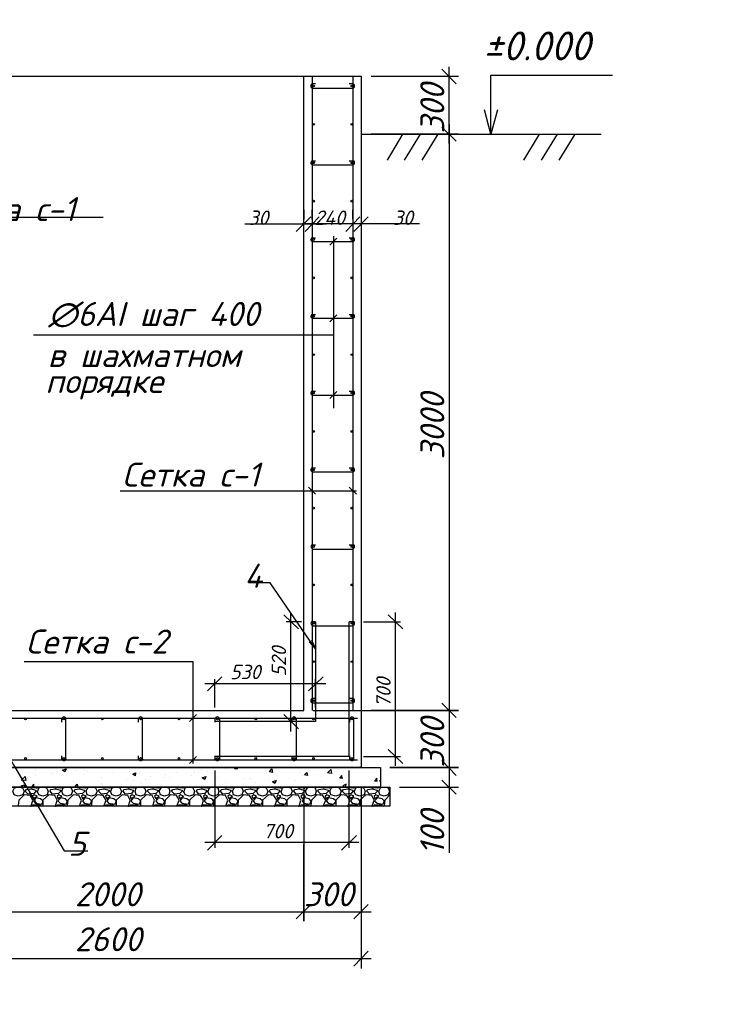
# Model space of a CAD drawing. Extents: x -119078 to 1619993, y 264752 to 340742.
# Tile 215 of 220: x 1221585 to 1228885, y 304850 to 315103. Entities that reach past the tile are written whole.
import ezdxf

# ---------------------------------------------------------------- set-up
doc = ezdxf.new("R2010")
doc.units = 0
doc.header["$MEASUREMENT"] = 0
doc.linetypes.add('CONTI', pattern=[0])
doc.layers.get('0').update_dxf_attribs({"color": 250, "linetype": 'CONTI'})
doc.layers.add('PDF _Геометрия', color=250, linetype='Continuous')
doc.layers.add('PDF _Текст', color=7, linetype='Continuous')
doc.styles.add('ICOCPEUR', font='isocpeui.ttf')
doc.styles.add('PDF ISOCPEUR Italic', font='isocpeui.ttf')

msp = doc.modelspace()

# ---------------------------------------------------------------- linework, layer by layer
at = {"layer": 'PDF _Геометрия', "color": 251, "lineweight": -3, "true_color": 0x535353}
for points in [[(1226131.681, 314433.972), (1225984.115, 314587.686)], [(1226057.898, 313812.966), (1226057.898, 314612.28)], [(1225246.287, 314513.903), (1226156.275, 314513.903)], [(1226057.898, 314009.72), (1226057.898, 307811.958)], [(1226057.898, 308008.713), (1226057.898, 307209.398)], [(1224643.726, 307910.336), (1226156.275, 307910.336), (1225246.287, 307910.336)], [(1226057.898, 307412.301), (1226057.898, 307111.021), (1226057.898, 306428.529)], [(1225984.115, 307184.804), (1226131.681, 307037.238)], [(1224545.349, 307111.021), (1224545.349, 305715.295), (1224545.349, 306514.609)], [(1225141.761, 307111.021), (1225141.761, 305715.295)], [(1225541.418, 307111.021), (1226156.275, 307111.021)], [(1225141.761, 306514.609), (1225141.761, 305223.409)], [(1225067.978, 305739.889), (1225215.544, 305887.455)], [(1220444.251, 305813.672), (1224643.726, 305813.672)], [(1224440.824, 305813.672), (1225246.287, 305813.672)], [(1225067.978, 305248.003), (1225215.544, 305401.718)], [(1219841.691, 305327.935), (1225246.287, 305327.935)]]:
    msp.add_lwpolyline(points, dxfattribs=at)
at = {"layer": 'PDF _Геометрия', "color": 7, "lineweight": -3}
for points in [[(1225141.761, 314513.903), (1225141.761, 307313.924), (1219946.217, 307313.924), (1219946.217, 314513.903)], [(1219743.314, 307313.924), (1225344.664, 307313.924), (1225344.664, 307111.021), (1219743.314, 307111.021)], [(1219644.936, 307111.021), (1225443.041, 307111.021), (1225443.041, 306914.267), (1219644.936, 306914.267)]]:
    msp.add_lwpolyline(points, close=True, dxfattribs=at)
for points in [[(1220542.628, 314513.903), (1220542.628, 307910.336), (1224545.349, 307910.336), (1224545.349, 314513.903)], [(1224631.429, 314513.903), (1224631.429, 307910.336)], [(1225055.681, 314513.903), (1225055.681, 307910.336)], [(1226494.447, 313911.343), (1226494.447, 314163.435), (1226494.447, 314526.2), (1227761.053, 314526.2)], [(1225049.532, 314433.972), (1225018.789, 314433.972)], [(1226562.081, 314163.435), (1226494.447, 313911.343), (1226426.813, 314163.435)], [(1225141.761, 313911.343), (1227644.23, 313911.343)], [(1225572.161, 313911.343), (1225412.298, 313640.806)], [(1225756.618, 313911.343), (1225590.607, 313640.806)], [(1225941.075, 313911.343), (1225775.064, 313640.806)], [(1226998.63, 313911.343), (1226832.619, 313640.806)], [(1227183.087, 313911.343), (1227017.076, 313640.806)], [(1227367.544, 313911.343), (1227201.533, 313640.806)], [(1224668.321, 313628.509), (1224637.578, 313628.509)], [(1225049.532, 313628.509), (1225018.789, 313628.509)], [(1222454.834, 313044.394), (1219995.405, 313044.394)], [(1224668.321, 312829.194), (1224637.578, 312829.194)], [(1224815.886, 312755.411), (1224889.669, 312829.194)], [(1224852.778, 312847.64), (1224852.778, 311058.405)], [(1225049.532, 312829.194), (1225018.789, 312829.194)], [(1224668.321, 312029.88), (1224637.578, 312029.88)], [(1224815.886, 311956.097), (1224889.669, 312029.88)], [(1225049.532, 312029.88), (1225018.789, 312029.88)], [(1221729.303, 311820.828), (1224852.778, 311820.828)], [(1224668.321, 311230.565), (1224637.578, 311230.565)], [(1224815.886, 311156.782), (1224889.669, 311230.565)], [(1225049.532, 311230.565), (1225018.789, 311230.565)], [(1224668.321, 310431.251), (1224637.578, 310431.251)], [(1225049.532, 310431.251), (1225018.789, 310431.251)], [(1222633.143, 310197.605), (1225092.572, 310197.605)], [(1224668.321, 310160.713), (1224594.538, 310234.496)], [(1225092.572, 310160.713), (1225018.789, 310234.496)], [(1224668.321, 309631.936), (1224637.578, 309631.936)], [(1224637.578, 309588.896), (1224656.024, 309588.896), (1225049.532, 309588.896)], [(1225049.532, 309631.936), (1225018.789, 309631.936)], [(1224668.321, 308549.787), (1224612.984, 308629.719), (1224194.881, 309238.427), (1224121.098, 309238.427), (1223967.383, 309238.427)], [(1224668.321, 308832.622), (1224637.578, 308832.622)], [(1225049.532, 308832.622), (1225018.789, 308832.622)], [(1224637.578, 308789.581), (1224656.024, 308789.581), (1225049.532, 308789.581)], [(1224625.281, 308642.016), (1224668.321, 308549.787), (1224600.686, 308623.57)], [(1221630.926, 308420.667), (1223389.418, 308420.667), (1223389.418, 307356.964)], [(1225049.532, 308033.307), (1225018.789, 308033.307)], [(1219983.108, 307830.404), (1225104.869, 307830.404)], [(1222024.434, 307787.364), (1222024.434, 307818.107)], [(1222061.326, 307818.107), (1222061.326, 307799.661), (1222061.326, 307400.004)], [(1222823.749, 307787.364), (1222823.749, 307818.107)], [(1222860.64, 307818.107), (1222860.64, 307799.661), (1222860.64, 307400.004)], [(1223352.526, 307793.513), (1223426.309, 307867.296)], [(1223623.063, 307787.364), (1223623.063, 307818.107)], [(1223666.103, 307818.107), (1223666.103, 307799.661), (1223666.103, 307400.004)], [(1224422.378, 307787.364), (1224422.378, 307818.107)], [(1224465.418, 307818.107), (1224465.418, 307799.661), (1224465.418, 307400.004)], [(1225024.938, 307787.364), (1225024.938, 307818.107)], [(1225061.829, 307818.107), (1225061.829, 307799.661), (1225061.829, 307400.004)], [(1219983.108, 307393.855), (1225104.869, 307393.855)], [(1221471.063, 307430.747), (1221520.251, 307344.667), (1222049.029, 306446.975), (1222116.663, 306446.975), (1222294.971, 306446.975)], [(1222024.434, 307400.004), (1222024.434, 307436.895)], [(1222823.749, 307400.004), (1222823.749, 307436.895)], [(1223352.526, 307356.964), (1223426.309, 307430.747)], [(1223623.063, 307400.004), (1223623.063, 307436.895)], [(1224422.378, 307400.004), (1224422.378, 307436.895)], [(1225024.938, 307400.004), (1225024.938, 307436.895)]]:
    msp.add_lwpolyline(points, dxfattribs=at)
for points in [[(1224668.321, 314433.972), (1224637.578, 314433.972, 0.928204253), (1224637.578, 314390.932), (1224656.024, 314390.932), (1225049.532, 314390.932)], [(1224639.05, 313634.597, 0.928204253), (1224637.578, 313591.617), (1224656.024, 313591.617), (1225049.532, 313591.617)], [(1224639.05, 312835.283, 0.928204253), (1224637.578, 312792.303), (1224656.024, 312792.303), (1225049.532, 312792.303)], [(1224639.05, 312035.968, 0.928204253), (1224637.578, 311992.988), (1224656.024, 311992.988), (1225049.532, 311992.988)], [(1224639.05, 311236.654, 0.928204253), (1224637.578, 311193.674), (1224656.024, 311193.674), (1225049.532, 311193.674)], [(1224639.05, 310437.339, 0.928204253), (1224637.578, 310394.359), (1224656.024, 310394.359), (1225049.532, 310394.359)], [(1224668.321, 308033.307), (1224637.578, 308033.307, 0.928204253), (1224637.578, 307990.267), (1224656.024, 307990.267), (1225049.532, 307990.267)]]:
    msp.add_lwpolyline(points, format="xyb", dxfattribs=at)
at = {"layer": 'PDF _Геометрия', "color": 251, "lineweight": -3, "true_color": 0x535353}
for points in [[(1226131.681, 313837.56), (1225984.115, 313985.126)], [(1226156.275, 313911.343), (1225246.287, 313911.343)], [(1225984.115, 307984.118), (1226131.681, 307836.553)], [(1225984.115, 307387.707), (1226131.681, 307233.992)], [(1226156.275, 307313.924), (1225443.041, 307313.924)], [(1224465.418, 305739.889), (1224619.132, 305887.455)]]:
    msp.add_lwpolyline(points, close=True, dxfattribs=at)
at = {"layer": 'PDF _Геометрия', "color": 3, "lineweight": -3}
for points in [[(1224465.418, 312896.828), (1224619.132, 313050.543)], [(1224545.349, 313124.326), (1224545.349, 313025.948)], [(1225215.544, 313050.543), (1225067.978, 312896.828)], [(1225141.761, 313124.326), (1225141.761, 313025.948)], [(1223930.492, 312976.76), (1224545.349, 312976.76), (1224631.429, 312976.76), (1224778.995, 312976.76)], [(1225154.058, 312976.76), (1224533.052, 312976.76)], [(1225750.47, 312976.76), (1225141.761, 312976.76), (1225055.681, 312976.76), (1224908.115, 312976.76)], [(1224410.081, 307688.987), (1224410.081, 308930.999)], [(1225498.378, 308930.999), (1225498.378, 307332.37)], [(1224490.012, 308758.839), (1224336.298, 308906.404)], [(1224520.755, 308832.622), (1224360.892, 308832.622)], [(1225166.355, 308832.622), (1225553.715, 308832.622)], [(1225578.31, 308758.839), (1225424.595, 308906.404)], [(1223690.698, 308260.804), (1223543.132, 308113.238)], [(1223616.915, 307941.078), (1223616.915, 308236.21)], [(1224594.538, 308113.238), (1224748.252, 308260.804)], [(1224668.321, 307941.078), (1224668.321, 308236.21)], [(1224772.846, 308187.021), (1223512.389, 308187.021)], [(1224336.298, 307867.296), (1224490.012, 307719.73)], [(1224520.755, 307793.513), (1224360.892, 307793.513)], [(1225424.595, 307504.53), (1225578.31, 307356.964)], [(1225166.355, 307430.747), (1225553.715, 307430.747)], [(1223616.915, 307283.181), (1223616.915, 306477.718)], [(1225012.641, 307283.181), (1225012.641, 306477.718)], [(1223690.698, 306606.838), (1223543.132, 306453.124)], [(1224938.858, 306453.124), (1225092.572, 306606.838)], [(1225117.167, 306533.055), (1223512.389, 306533.055)]]:
    msp.add_lwpolyline(points, dxfattribs=at)
for points in [[(1224557.646, 312896.828), (1224705.212, 313050.543)], [(1224631.429, 313025.948), (1224631.429, 313124.326)], [(1225129.464, 313050.543), (1224981.898, 312896.828)], [(1225055.681, 313025.948), (1225055.681, 313124.326)]]:
    msp.add_lwpolyline(points, close=True, dxfattribs=at)
at = {"layer": 'PDF _Геометрия', "color": 1, "lineweight": -3}
for points in [[(1225012.641, 308832.622), (1225012.641, 307430.747), (1223616.915, 307430.747)], [(1224668.321, 308832.622), (1224668.321, 307793.513), (1223616.915, 307793.513)]]:
    msp.add_lwpolyline(points, dxfattribs=at)
at = {"layer": 'PDF _Геометрия', "color": 8, "lineweight": -3, "true_color": 0x767676}
for points in [[(1221747.748, 307295.478), (1221747.748, 307295.478)], [(1222178.149, 307289.33), (1222178.149, 307289.33)], [(1222264.229, 307295.478), (1222264.229, 307295.478)], [(1222387.2, 307307.775), (1222387.2, 307307.775)], [(1223481.646, 307295.478), (1223481.646, 307295.478)], [(1223727.589, 307301.627), (1223727.589, 307301.627)], [(1223746.035, 307307.775), (1223746.035, 307307.775)], [(1223856.709, 307301.627), (1223825.966, 307301.627), (1223832.115, 307313.924)], [(1223850.561, 307301.627), (1223850.561, 307313.924)], [(1224772.846, 307307.775), (1224772.846, 307307.775)], [(1221618.628, 307209.398), (1221618.628, 307209.398)], [(1221661.668, 307215.547), (1221661.668, 307215.547)], [(1221747.748, 307227.844), (1221747.748, 307227.844)], [(1221919.909, 307252.438), (1221919.909, 307252.438)], [(1221938.354, 307252.438), (1221938.354, 307252.438)], [(1222018.286, 307283.181), (1222018.286, 307283.181)], [(1222288.823, 307277.032), (1222288.823, 307277.032)], [(1222436.389, 307215.547), (1222436.389, 307215.547)], [(1222559.36, 307264.735), (1222559.36, 307264.735)], [(1222694.629, 307190.952), (1222694.629, 307190.952)], [(1222731.52, 307270.884), (1222731.52, 307270.884)], [(1222829.897, 307252.438), (1222829.897, 307252.438)], [(1222897.532, 307190.952), (1222897.532, 307190.952)], [(1222952.869, 307221.695), (1222952.869, 307221.695)], [(1223088.137, 307215.547), (1223088.137, 307215.547)], [(1223100.435, 307240.141), (1223100.435, 307240.141)], [(1223149.623, 307209.398), (1223149.623, 307209.398)], [(1223217.257, 307264.735), (1223217.257, 307264.735)], [(1223370.972, 307227.844), (1223370.972, 307227.844)], [(1223407.863, 307258.587), (1223407.863, 307258.587)], [(1223450.903, 307258.587), (1223450.903, 307258.587)], [(1223536.983, 307277.032), (1223536.983, 307277.032)], [(1223647.658, 307215.547), (1223647.658, 307215.547)], [(1223918.195, 307203.25), (1223918.195, 307203.25)], [(1223991.978, 307197.101), (1223991.978, 307197.101)], [(1224188.732, 307190.952), (1224188.732, 307190.952)], [(1224231.772, 307184.804), (1224231.772, 307184.804)], [(1224237.921, 307184.804), (1224237.921, 307184.804)], [(1224256.366, 307233.992), (1224256.366, 307233.992)], [(1224459.269, 307184.804), (1224459.269, 307184.804)], [(1224508.458, 307264.735), (1224508.458, 307264.735)], [(1224533.052, 307233.992), (1224533.052, 307233.992)], [(1224557.646, 307227.844), (1224557.646, 307227.844)], [(1224680.618, 307246.29), (1224680.618, 307246.29)], [(1224828.184, 307283.181), (1224828.184, 307283.181)], [(1224877.372, 307270.884), (1224877.372, 307270.884)], [(1224951.155, 307203.25), (1224920.412, 307203.25), (1224945.007, 307233.992)], [(1224945.007, 307203.25), (1224938.858, 307233.992)], [(1225313.921, 307172.507), (1225283.178, 307172.507), (1225307.772, 307203.25)], [(1225283.178, 307203.25), (1225283.178, 307203.25)], [(1225307.772, 307172.507), (1225301.624, 307203.25)], [(1225344.664, 307172.507), (1225332.367, 307172.507), (1225344.664, 307184.804)], [(1221587.886, 307111.021), (1221612.48, 307104.872), (1221630.926, 307067.981), (1221618.628, 307031.09), (1221569.44, 307018.792), (1221526.4, 307031.09), (1221514.103, 307067.981), (1221532.548, 307104.872), (1221557.143, 307111.021)], [(1221618.628, 307111.021), (1221600.183, 307123.318), (1221637.074, 307135.615), (1221630.926, 307111.021)], [(1221790.788, 307111.021), (1221760.046, 307098.724), (1221698.56, 307104.872), (1221692.411, 307111.021)], [(1221710.857, 307111.021), (1221735.451, 307141.764)], [(1221735.451, 307111.021), (1221729.303, 307141.764)], [(1221839.977, 307111.021), (1221864.571, 307104.872), (1221883.017, 307067.981), (1221870.72, 307031.09), (1221827.68, 307018.792), (1221784.64, 307031.09), (1221766.194, 307067.981)], [(1221772.343, 307067.981), (1221784.64, 307104.872), (1221809.234, 307111.021)], [(1221846.126, 307117.17), (1221846.126, 307117.17)], [(1222042.88, 307111.021), (1222012.137, 307098.724), (1221950.651, 307104.872), (1221944.503, 307111.021)], [(1222098.217, 307111.021), (1222122.811, 307104.872), (1222135.109, 307067.981), (1222122.811, 307031.09), (1222079.771, 307018.792), (1222036.731, 307031.09), (1222024.434, 307067.981), (1222036.731, 307104.872), (1222061.326, 307111.021)], [(1222141.257, 307166.358), (1222141.257, 307166.358)], [(1222159.703, 307111.021), (1222184.297, 307141.764), (1222190.446, 307111.021)], [(1222172, 307117.17), (1222172, 307117.17)], [(1222294.971, 307111.021), (1222270.377, 307098.724), (1222202.743, 307104.872), (1222196.594, 307111.021)], [(1222350.309, 307111.021), (1222374.903, 307104.872), (1222393.349, 307067.981), (1222374.903, 307031.09), (1222331.863, 307018.792), (1222288.823, 307031.09), (1222276.526, 307067.981), (1222294.971, 307104.872), (1222313.417, 307111.021)], [(1222436.389, 307154.061), (1222436.389, 307154.061)], [(1222448.686, 307135.615), (1222448.686, 307135.615)], [(1222553.212, 307111.021), (1222522.469, 307098.724), (1222460.983, 307104.872), (1222454.834, 307111.021)], [(1222602.4, 307111.021), (1222626.994, 307104.872), (1222645.44, 307067.981), (1222633.143, 307031.09), (1222590.103, 307018.792), (1222547.063, 307031.09), (1222528.617, 307067.981)], [(1222534.766, 307067.981), (1222547.063, 307104.872), (1222571.657, 307111.021)], [(1222805.303, 307111.021), (1222774.56, 307098.724), (1222713.074, 307104.872), (1222706.926, 307111.021)], [(1222768.412, 307178.655), (1222768.412, 307178.655)], [(1222854.492, 307111.021), (1222885.235, 307104.872), (1222897.532, 307067.981), (1222885.235, 307031.09), (1222842.194, 307018.792), (1222799.154, 307031.09), (1222786.857, 307067.981), (1222799.154, 307104.872), (1222823.749, 307111.021)], [(1222854.492, 307154.061), (1222854.492, 307154.061)], [(1223057.395, 307111.021), (1223032.8, 307098.724), (1222965.166, 307104.872), (1222959.017, 307111.021)], [(1223112.732, 307111.021), (1223137.326, 307104.872), (1223149.623, 307067.981), (1223137.326, 307031.09), (1223094.286, 307018.792), (1223051.246, 307031.09), (1223038.949, 307067.981), (1223057.395, 307104.872), (1223075.84, 307111.021)], [(1223309.486, 307111.021), (1223284.892, 307098.724), (1223223.406, 307104.872), (1223217.257, 307111.021)], [(1223364.823, 307111.021), (1223389.418, 307104.872), (1223407.863, 307067.981), (1223395.566, 307031.09), (1223352.526, 307018.792), (1223309.486, 307031.09), (1223291.04, 307067.981)], [(1223297.189, 307067.981), (1223309.486, 307104.872), (1223334.08, 307111.021)], [(1223567.726, 307111.021), (1223536.983, 307098.724), (1223475.498, 307104.872), (1223469.349, 307111.021)], [(1223475.498, 307129.467), (1223475.498, 307129.467)], [(1223616.915, 307111.021), (1223647.658, 307104.872), (1223659.955, 307067.981), (1223647.658, 307031.09), (1223604.618, 307018.792), (1223561.578, 307031.09), (1223543.132, 307067.981)], [(1223549.28, 307067.981), (1223561.578, 307104.872), (1223586.172, 307111.021)], [(1223819.818, 307111.021), (1223795.223, 307098.724), (1223727.589, 307104.872), (1223721.44, 307111.021)], [(1223727.589, 307160.21), (1223727.589, 307160.21)], [(1223875.155, 307111.021), (1223899.749, 307104.872), (1223912.046, 307067.981), (1223899.749, 307031.09), (1223856.709, 307018.792), (1223813.669, 307031.09), (1223801.372, 307067.981), (1223819.818, 307104.872), (1223838.263, 307111.021)], [(1223918.195, 307141.764), (1223918.195, 307141.764)], [(1223936.641, 307129.467), (1223936.641, 307129.467)], [(1224071.909, 307111.021), (1224047.315, 307098.724), (1223985.829, 307104.872), (1223979.681, 307111.021)], [(1224041.166, 307160.21), (1224041.166, 307160.21)], [(1224127.246, 307111.021), (1224151.841, 307104.872), (1224170.286, 307067.981), (1224157.989, 307031.09), (1224114.949, 307018.792), (1224071.909, 307031.09), (1224053.463, 307067.981), (1224071.909, 307104.872), (1224096.503, 307111.021)], [(1224330.149, 307111.021), (1224299.406, 307098.724), (1224237.921, 307104.872), (1224231.772, 307111.021)], [(1224379.338, 307111.021), (1224410.081, 307104.872), (1224422.378, 307067.981), (1224410.081, 307031.09), (1224367.041, 307018.792), (1224324.001, 307031.09), (1224305.555, 307067.981)], [(1224311.703, 307067.981), (1224324.001, 307104.872), (1224348.595, 307111.021)], [(1224582.241, 307111.021), (1224551.498, 307098.724), (1224490.012, 307104.872), (1224483.864, 307111.021)], [(1224637.578, 307111.021), (1224662.172, 307104.872), (1224674.469, 307067.981), (1224662.172, 307031.09), (1224619.132, 307018.792), (1224576.092, 307031.09), (1224563.795, 307067.981), (1224582.241, 307104.872), (1224600.686, 307111.021)], [(1224729.806, 307172.507), (1224729.806, 307172.507)], [(1224834.332, 307111.021), (1224809.738, 307098.724), (1224742.104, 307104.872), (1224742.104, 307111.021)], [(1224766.698, 307135.615), (1224766.698, 307135.615)], [(1224889.669, 307111.021), (1224914.264, 307104.872), (1224932.709, 307067.981), (1224920.412, 307031.09), (1224877.372, 307018.792), (1224828.184, 307031.09), (1224815.886, 307067.981), (1224834.332, 307104.872), (1224858.927, 307111.021)], [(1224975.749, 307111.021), (1224988.047, 307141.764), (1224951.155, 307123.318), (1224969.601, 307111.021)], [(1225092.572, 307111.021), (1225061.829, 307098.724), (1225000.344, 307104.872), (1224994.195, 307111.021)], [(1225000.344, 307160.21), (1225000.344, 307160.21)], [(1225031.087, 307172.507), (1225031.087, 307172.507)], [(1225061.829, 307111.021), (1225061.829, 307111.021)], [(1225141.761, 307111.021), (1225166.355, 307104.872), (1225184.801, 307067.981), (1225172.504, 307031.09), (1225129.464, 307018.792), (1225086.424, 307031.09), (1225067.978, 307067.981)], [(1225074.127, 307067.981), (1225086.424, 307104.872), (1225111.018, 307111.021)], [(1225190.949, 307129.467), (1225190.949, 307129.467)], [(1225344.664, 307111.021), (1225313.921, 307098.724), (1225252.435, 307104.872), (1225246.287, 307111.021)], [(1225270.881, 307147.912), (1225270.881, 307147.912)], [(1225400.001, 307111.021), (1225424.595, 307104.872), (1225436.892, 307067.981), (1225424.595, 307031.09), (1225381.555, 307018.792), (1225338.515, 307031.09), (1225326.218, 307067.981), (1225344.664, 307104.872), (1225363.11, 307111.021)], [(1221698.56, 306914.267), (1221704.708, 306914.267), (1221723.154, 306975.752), (1221692.411, 307024.941), (1221630.926, 307031.09), (1221575.588, 306975.752), (1221569.44, 306920.415), (1221575.588, 306914.267)], [(1221950.651, 306914.267), (1221956.8, 306914.267), (1221975.246, 306975.752), (1221950.651, 307024.941), (1221889.166, 307031.09), (1221827.68, 306975.752), (1221827.68, 306920.415), (1221827.68, 306914.267)], [(1222208.891, 306914.267), (1222227.337, 306975.752), (1222202.743, 307024.941), (1222141.257, 307031.09), (1222085.92, 306975.752), (1222079.771, 306920.415), (1222085.92, 306914.267)], [(1222460.983, 306914.267), (1222485.577, 306975.752), (1222454.834, 307024.941), (1222393.349, 307031.09), (1222338.011, 306975.752), (1222331.863, 306920.415), (1222338.011, 306914.267)], [(1222713.074, 306914.267), (1222719.223, 306914.267), (1222737.669, 306975.752), (1222713.074, 307024.941), (1222651.589, 307031.09), (1222590.103, 306975.752), (1222590.103, 306920.415), (1222590.103, 306914.267)], [(1222971.315, 306914.267), (1222989.76, 306975.752), (1222965.166, 307024.941), (1222903.68, 307031.09), (1222842.194, 306975.752), (1222842.194, 306920.415), (1222848.343, 306914.267)], [(1223223.406, 306914.267), (1223248, 306975.752), (1223217.257, 307024.941), (1223155.772, 307031.09), (1223100.435, 306975.752), (1223094.286, 306920.415), (1223100.435, 306914.267)], [(1223475.498, 306914.267), (1223481.646, 306914.267), (1223500.092, 306975.752), (1223469.349, 307024.941), (1223414.012, 307031.09), (1223352.526, 306975.752), (1223352.526, 306920.415), (1223352.526, 306914.267)], [(1223733.738, 306914.267), (1223752.183, 306975.752), (1223727.589, 307024.941), (1223666.103, 307031.09), (1223604.618, 306975.752), (1223604.618, 306920.415), (1223610.766, 306914.267)], [(1223985.829, 306914.267), (1224010.423, 306975.752), (1223979.681, 307024.941), (1223918.195, 307031.09), (1223862.858, 306975.752), (1223856.709, 306920.415), (1223862.858, 306914.267)], [(1224237.921, 306914.267), (1224244.069, 306914.267), (1224262.515, 306975.752), (1224231.772, 307024.941), (1224176.435, 307031.09), (1224114.949, 306975.752), (1224114.949, 306920.415), (1224114.949, 306914.267)], [(1224490.012, 306914.267), (1224496.161, 306914.267), (1224514.606, 306975.752), (1224490.012, 307024.941), (1224428.526, 307031.09), (1224367.041, 306975.752), (1224367.041, 306920.415), (1224373.189, 306914.267)], [(1224748.252, 306914.267), (1224772.846, 306975.752), (1224742.104, 307024.941), (1224680.618, 307031.09), (1224625.281, 306975.752), (1224619.132, 306920.415), (1224625.281, 306914.267)], [(1225000.344, 306914.267), (1225006.492, 306914.267), (1225024.938, 306975.752), (1224994.195, 307024.941), (1224932.709, 307031.09), (1224877.372, 306975.752), (1224877.372, 306920.415), (1224877.372, 306914.267)], [(1225252.435, 306914.267), (1225258.584, 306914.267), (1225277.029, 306975.752), (1225252.435, 307024.941), (1225190.949, 307031.09), (1225129.464, 306975.752), (1225129.464, 306920.415), (1225135.612, 306914.267)], [(1225443.041, 307031.09), (1225387.704, 306975.752), (1225381.555, 306920.415), (1225387.704, 306914.267)], [(1221710.857, 306914.267), (1221723.154, 306926.564), (1221790.788, 306926.564), (1221815.383, 306914.267)], [(1221962.949, 306914.267), (1221981.394, 306926.564), (1222042.88, 306926.564), (1222067.474, 306914.267)], [(1222208.891, 306914.267), (1222208.891, 306914.267)], [(1222215.04, 306914.267), (1222233.486, 306926.564), (1222301.12, 306926.564), (1222325.714, 306914.267)], [(1222460.983, 306914.267), (1222460.983, 306914.267)], [(1222473.28, 306914.267), (1222485.577, 306926.564), (1222553.212, 306926.564), (1222577.806, 306914.267)], [(1222725.372, 306914.267), (1222743.817, 306926.564), (1222805.303, 306926.564), (1222829.897, 306914.267)], [(1222971.315, 306914.267), (1222971.315, 306914.267)], [(1222977.463, 306914.267), (1222995.909, 306926.564), (1223063.543, 306926.564), (1223088.137, 306914.267)], [(1223223.406, 306914.267), (1223223.406, 306914.267)], [(1223235.703, 306914.267), (1223248, 306926.564), (1223315.635, 306926.564), (1223340.229, 306914.267)], [(1223487.795, 306914.267), (1223500.092, 306926.564), (1223567.726, 306926.564), (1223592.32, 306914.267)], [(1223733.738, 306914.267), (1223733.738, 306914.267)], [(1223739.886, 306914.267), (1223758.332, 306926.564), (1223819.818, 306926.564), (1223850.561, 306914.267)], [(1223985.829, 306914.267), (1223985.829, 306914.267)], [(1223991.978, 306914.267), (1224010.423, 306926.564), (1224078.058, 306926.564), (1224102.652, 306914.267)], [(1224250.218, 306914.267), (1224262.515, 306926.564), (1224330.149, 306926.564), (1224354.744, 306914.267)], [(1224502.309, 306914.267), (1224520.755, 306926.564), (1224582.241, 306926.564), (1224612.984, 306914.267)], [(1224748.252, 306914.267), (1224748.252, 306914.267)], [(1224754.401, 306914.267), (1224772.846, 306926.564), (1224840.481, 306926.564), (1224865.075, 306914.267)], [(1225012.641, 306914.267), (1225024.938, 306926.564), (1225092.572, 306926.564), (1225117.167, 306914.267)], [(1225264.732, 306914.267), (1225283.178, 306926.564), (1225344.664, 306926.564), (1225375.407, 306914.267)]]:
    msp.add_lwpolyline(points, dxfattribs=at)
for points in [[(1222067.474, 307301.627), (1222055.177, 307270.884), (1222030.583, 307289.33)], [(1224213.326, 307301.627), (1224219.475, 307264.735), (1224188.732, 307270.884)], [(1224791.292, 307258.587), (1224828.184, 307295.478), (1224834.332, 307252.438)], [(1221649.371, 307178.655), (1221600.183, 307184.804), (1221643.223, 307221.695)], [(1222793.006, 307258.587), (1222786.857, 307227.844), (1222762.263, 307246.29)], [(1223524.686, 307221.695), (1223512.389, 307190.952), (1223487.795, 307209.398)], [(1224576.092, 307264.735), (1224582.241, 307233.992), (1224551.498, 307240.141)], [(1221655.52, 307086.427), (1221704.708, 307092.575), (1221753.897, 307080.278), (1221753.897, 307067.981), (1221735.451, 307043.387), (1221673.966, 307037.238), (1221643.223, 307067.981)], [(1221907.611, 307086.427), (1221956.8, 307092.575), (1222005.989, 307080.278), (1222012.137, 307067.981), (1221987.543, 307043.387), (1221926.057, 307037.238), (1221901.463, 307067.981)], [(1222159.703, 307086.427), (1222208.891, 307092.575), (1222258.08, 307080.278), (1222264.229, 307067.981), (1222239.634, 307043.387), (1222184.297, 307037.238), (1222153.554, 307067.981)], [(1222417.943, 307086.427), (1222460.983, 307092.575), (1222516.32, 307080.278), (1222516.32, 307067.981), (1222491.726, 307043.387), (1222436.389, 307037.238), (1222405.646, 307067.981)], [(1222670.034, 307086.427), (1222719.223, 307092.575), (1222768.412, 307080.278), (1222768.412, 307067.981), (1222749.966, 307043.387), (1222688.48, 307037.238), (1222663.886, 307067.981)], [(1222922.126, 307086.427), (1222971.315, 307092.575), (1223020.503, 307080.278), (1223026.652, 307067.981), (1223002.057, 307043.387), (1222946.72, 307037.238), (1222915.977, 307067.981)], [(1223180.366, 307086.427), (1223223.406, 307092.575), (1223278.743, 307080.278), (1223278.743, 307067.981), (1223254.149, 307043.387), (1223198.812, 307037.238), (1223168.069, 307067.981)], [(1223432.458, 307086.427), (1223481.646, 307092.575), (1223530.835, 307080.278), (1223530.835, 307067.981), (1223512.389, 307043.387), (1223450.903, 307037.238), (1223426.309, 307067.981)], [(1223684.549, 307086.427), (1223733.738, 307092.575), (1223782.926, 307080.278), (1223789.075, 307067.981), (1223764.48, 307043.387), (1223702.995, 307037.238), (1223678.4, 307067.981)], [(1223936.641, 307086.427), (1223985.829, 307092.575), (1224041.166, 307080.278), (1224041.166, 307067.981), (1224016.572, 307043.387), (1223961.235, 307037.238), (1223930.492, 307067.981)], [(1224194.881, 307086.427), (1224244.069, 307092.575), (1224293.258, 307080.278), (1224293.258, 307067.981), (1224274.812, 307043.387), (1224213.326, 307037.238), (1224188.732, 307067.981)], [(1224256.366, 307178.655), (1224244.069, 307147.912), (1224219.475, 307166.358)], [(1224446.972, 307086.427), (1224496.161, 307092.575), (1224545.349, 307080.278), (1224551.498, 307067.981), (1224526.904, 307043.387), (1224465.418, 307037.238), (1224440.824, 307067.981)], [(1224699.064, 307086.427), (1224748.252, 307092.575), (1224803.589, 307080.278), (1224803.589, 307067.981), (1224778.995, 307043.387), (1224723.658, 307037.238), (1224692.915, 307067.981)], [(1224957.304, 307086.427), (1225006.492, 307092.575), (1225055.681, 307080.278), (1225055.681, 307067.981), (1225037.235, 307043.387), (1224975.749, 307037.238), (1224945.007, 307067.981)], [(1225209.395, 307086.427), (1225258.584, 307092.575), (1225307.772, 307080.278), (1225313.921, 307067.981), (1225289.327, 307043.387), (1225227.841, 307037.238), (1225203.247, 307067.981)], [(1221735.451, 307031.09), (1221717.006, 307018.792), (1221729.303, 306994.198), (1221766.194, 307018.792)], [(1221827.68, 306969.604), (1221803.086, 306988.05), (1221753.897, 307000.347), (1221729.303, 306969.604), (1221747.748, 306945.01), (1221815.383, 306932.712), (1221827.68, 306957.307)], [(1221993.691, 307031.09), (1221975.246, 307018.792), (1221981.394, 306994.198), (1222024.434, 307018.792)], [(1222079.771, 306969.604), (1222061.326, 306988.05), (1222012.137, 307000.347), (1221981.394, 306969.604), (1222005.989, 306945.01), (1222067.474, 306932.712), (1222079.771, 306957.307)], [(1222245.783, 307031.09), (1222227.337, 307018.792), (1222239.634, 306994.198), (1222276.526, 307018.792)], [(1222331.863, 306969.604), (1222313.417, 306988.05), (1222264.229, 307000.347), (1222239.634, 306969.604), (1222258.08, 306945.01), (1222319.566, 306932.712), (1222331.863, 306957.307)], [(1222497.874, 307031.09), (1222479.429, 307018.792), (1222491.726, 306994.198), (1222528.617, 307018.792)], [(1222590.103, 306969.604), (1222565.509, 306988.05), (1222516.32, 307000.347), (1222491.726, 306969.604), (1222510.172, 306945.01), (1222577.806, 306932.712), (1222590.103, 306957.307)], [(1222756.114, 307031.09), (1222737.669, 307018.792), (1222743.817, 306994.198), (1222786.857, 307018.792)], [(1222842.194, 306969.604), (1222823.749, 306988.05), (1222768.412, 307000.347), (1222743.817, 306969.604), (1222768.412, 306945.01), (1222829.897, 306932.712), (1222842.194, 306957.307)], [(1223008.206, 307031.09), (1222989.76, 307018.792), (1223002.057, 306994.198), (1223038.949, 307018.792)], [(1223094.286, 306969.604), (1223075.84, 306988.05), (1223026.652, 307000.347), (1223002.057, 306969.604), (1223020.503, 306945.01), (1223081.989, 306932.712), (1223094.286, 306957.307)], [(1223260.297, 307031.09), (1223241.852, 307018.792), (1223254.149, 306994.198), (1223291.04, 307018.792)], [(1223352.526, 306969.604), (1223327.932, 306988.05), (1223278.743, 307000.347), (1223254.149, 306969.604), (1223272.595, 306945.01), (1223340.229, 306932.712), (1223352.526, 306957.307)], [(1223518.538, 307031.09), (1223500.092, 307018.792), (1223506.24, 306994.198), (1223543.132, 307018.792)], [(1223604.618, 306969.604), (1223586.172, 306988.05), (1223530.835, 307000.347), (1223506.24, 306969.604), (1223530.835, 306945.01), (1223592.32, 306932.712), (1223604.618, 306957.307)], [(1223770.629, 307031.09), (1223752.183, 307018.792), (1223764.48, 306994.198), (1223801.372, 307018.792)], [(1223856.709, 306969.604), (1223838.263, 306988.05), (1223789.075, 307000.347), (1223764.48, 306969.604), (1223782.926, 306945.01), (1223844.412, 306932.712), (1223856.709, 306957.307)], [(1224022.721, 307031.09), (1224004.275, 307018.792), (1224016.572, 306994.198), (1224053.463, 307018.792)], [(1224114.949, 306969.604), (1224090.355, 306988.05), (1224041.166, 307000.347), (1224016.572, 306969.604), (1224035.018, 306945.01), (1224102.652, 306932.712), (1224114.949, 306957.307)], [(1224274.812, 307031.09), (1224262.515, 307018.792), (1224268.663, 306994.198), (1224305.555, 307018.792)], [(1224367.041, 306969.604), (1224348.595, 306988.05), (1224293.258, 307000.347), (1224268.663, 306969.604), (1224293.258, 306945.01), (1224354.744, 306932.712), (1224367.041, 306957.307)], [(1224533.052, 307031.09), (1224514.606, 307018.792), (1224526.904, 306994.198), (1224563.795, 307018.792)], [(1224619.132, 306969.604), (1224600.686, 306988.05), (1224551.498, 307000.347), (1224526.904, 306969.604), (1224545.349, 306945.01), (1224606.835, 306932.712), (1224619.132, 306957.307)], [(1224785.144, 307031.09), (1224766.698, 307018.792), (1224778.995, 306994.198), (1224815.886, 307018.792)], [(1224877.372, 306969.604), (1224852.778, 306988.05), (1224803.589, 307000.347), (1224778.995, 306969.604), (1224797.441, 306945.01), (1224858.927, 306932.712), (1224877.372, 306957.307)], [(1225037.235, 307031.09), (1225018.789, 307018.792), (1225031.087, 306994.198), (1225067.978, 307018.792)], [(1225129.464, 306969.604), (1225111.018, 306988.05), (1225055.681, 307000.347), (1225031.087, 306969.604), (1225049.532, 306945.01), (1225117.167, 306932.712), (1225129.464, 306957.307)], [(1225295.475, 307031.09), (1225277.029, 307018.792), (1225283.178, 306994.198), (1225326.218, 307018.792)], [(1225381.555, 306969.604), (1225363.11, 306988.05), (1225313.921, 307000.347), (1225283.178, 306969.604), (1225307.772, 306945.01), (1225369.258, 306932.712), (1225381.555, 306957.307)]]:
    msp.add_lwpolyline(points, close=True, dxfattribs=at)
at = {"layer": 'PDF _Геометрия', "color": 7, "lineweight": -3}
for centre in [(1224646.8, 314412.451), (1225046.458, 314412.451), (1224646.8, 314012.794), (1225046.458, 314012.794), (1224646.8, 313613.137), (1225046.458, 313613.137), (1224646.8, 313213.48), (1225046.458, 313213.48), (1224646.8, 312813.822), (1225046.458, 312813.822), (1224646.8, 312414.165), (1225046.458, 312414.165), (1224646.8, 312014.508), (1225046.458, 312014.508), (1224646.8, 311614.85), (1225046.458, 311614.85), (1224646.8, 311215.193), (1225046.458, 311215.193), (1224646.8, 310815.536), (1225046.458, 310815.536), (1224646.8, 310415.879), (1225046.458, 310415.879), (1224646.8, 310016.221), (1225046.458, 310016.221), (1224646.8, 309616.564), (1225046.458, 309616.564), (1224646.8, 309216.907), (1225046.458, 309216.907), (1224646.8, 308817.25), (1225046.458, 308817.25), (1224646.8, 308417.592), (1225046.458, 308417.592), (1224646.8, 308011.787), (1225046.458, 308011.787), (1221646.297, 307821.181), (1222045.954, 307821.181), (1222445.611, 307821.181), (1222845.268, 307821.181), (1223244.926, 307821.181), (1223644.583, 307821.181), (1224044.24, 307821.181), (1224443.897, 307821.181), (1224646.8, 307821.181), (1225046.458, 307821.181), (1221646.297, 307409.226), (1222045.954, 307409.226), (1222445.611, 307409.226), (1222845.268, 307409.226), (1223244.926, 307409.226), (1223644.583, 307409.226), (1224044.24, 307409.226), (1224443.897, 307409.226), (1224646.8, 307409.226), (1225046.458, 307409.226)]:
    msp.add_circle(centre, 9.223, dxfattribs=at)
for centre, start, end in [((1225052.608, 314412.451), 274.2647907, 85.7352093), ((1225052.608, 313613.136), 274.2647907, 85.7352092), ((1225052.608, 312813.822), 274.2647908, 85.7352092), ((1225052.608, 312014.507), 274.2647908, 85.7352093), ((1225052.608, 311215.193), 274.2647908, 85.7352092), ((1225052.608, 310415.878), 274.2647907, 85.7352092), ((1224640.651, 309616.566), 94.2647908, 265.7352093), ((1225052.608, 309616.564), 274.2647907, 85.7352092), ((1224640.651, 308817.251), 94.2647908, 265.7352093), ((1225052.608, 308817.249), 274.2647908, 85.7352092), ((1225052.608, 308011.786), 274.2647908, 85.7352092), ((1222045.955, 307821.183), 4.2647901, 175.7352099), ((1222845.27, 307821.183), 4.2647901, 175.7352099), ((1223644.584, 307821.183), 4.2647901, 175.7352099), ((1224443.899, 307821.183), 4.2647901, 175.7352099), ((1225046.459, 307821.183), 4.2647901, 175.7352099), ((1222045.953, 307409.225), 184.2647901, 355.7352099), ((1222845.268, 307409.225), 184.2647901, 355.7352099), ((1223644.582, 307409.225), 184.2647901, 355.7352099), ((1224443.897, 307409.225), 184.2647901, 355.7352099), ((1225046.457, 307409.225), 184.2647901, 355.7352099)]:
    msp.add_arc(centre, 21.519, start, end, dxfattribs=at)

# ---------------------------------------------------------------- texts
at = {"linetype": 'Continuous', "lineweight": 25, "ltscale": 15, "insert": (12863.76, 311222.017), "char_height": 250, "width": 17877.44941, "attachment_point": 1, "style": 'ICOCPEUR'}
msp.add_mtext('\\pi4862.31;{\\H1.16667x;\\LАнтисейсмические мероприятия\\P\\pi0;\\H0.71428x;\\l       Для обеспечения сейсмостойкости несущих конструкций и фундаментов соблюдены все условия КМК 2.01.03-19 «Строительство в сейсмических районах».\\P\\pi5355.138;\\H1.4x;\\LАнтикоррозионная защита\\l\\P\\pi0;\\H0.71428x;       Защита конструкций от коррозии должна производиться в соответствии КМК 2.03.11-96 "Защита строительных конструкций от коррозии" ГОСТ 9.402-2004 «Покрытия лакокрасочные. Подготовка (металлических поверхностей перед окрашиванием». Антикоррозионное покрытие должно обеспечивать защиту конструкций. \\P       \\A1;Все несущие металлоконструкции грунтовать и\\A0; окрасить эмалью ПФ-115 (ГОСТ6465-76) за 2 раза по грунтовке ГФ-021 (ГОСТ 25129-82)\\A1;.\\P      Для железобетонных конструкций использовать бетон \\A0;на портландцементе по ГОСТ 10178-85*,\\A1; водонепроницаемости W\\A0;4\\A1; и морозостойкостью F100\\A0;.\\A1;\\P\\A0;       \\A1;Все \\A0;поверхности бетонных и ж.б конструкций, соприкасающиеся с грунтом обмазать \\A1;\\C256;горячим битумом за 2 раза\\A0;\\C0; по ГОСТ 28379-89.}\\P\\pi5566.64787;{\\H1.16666x;\\LАнтипросадочные мероприятия\\A1;\\l\\P\\pi0;\\H0.71428x;        В соответствии с требованиями КМК 2.02.01-98 приняты противопросадочные мероприятия для первого типа грунтовых условий. Для устранения просадочных свойств грунтов I типа предусмотрено уплотнение тяжелыми трамбовками грунтов в основании котлованов и устройство подготовки из бетона класса В7,5. Насыпные грунты и строительный мусор толщиной до 1,5м удалить и заменить засыпкой из ГПС до бетонной подготовки.}', dxfattribs=at)
at = {"layer": 'PDF _Текст', "lineweight": 30, "attachment_point": 7, "style": 'PDF ISOCPEUR Italic'}
for s, insert, char_height in [('±0.000', (1226414.516, 314679.957), 299.9753), ('Сетка с-1', (1220733.234, 313005.816), 249.9788), ('∅6АI шаг 400', (1221883.017, 311897.189), 249.97877), ('в шахматном', (1221876.869, 311485.235), 249.97877), ('порядке', (1221852.274, 311147.063), 249.9788), ('Сетка с-1', (1222651.589, 310240.766), 249.9788), ('4', (1223924.343, 309187.552), 249.979), ('Сетка с-2', (1221649.371, 308502.17), 249.9788), ('5', (1222092.069, 306396.099), 249.979)]:
    msp.add_mtext(s, dxfattribs=dict(at, insert=insert, char_height=char_height))
at = {"layer": 'PDF _Текст', "color": 251, "lineweight": 30, "true_color": 0x535353, "char_height": 249.9788, "attachment_point": 7, "rotation": 90, "style": 'PDF ISOCPEUR Italic'}
for s, insert in [('300', (1226008.71, 313917.492)), ('3000', (1226008.71, 310523.479)), ('300', (1226008.71, 307313.924)), ('100', (1226008.71, 306403.935))]:
    msp.add_mtext(s, dxfattribs=dict(at, insert=insert))
at = {"layer": 'PDF _Текст', "color": 3, "lineweight": 30, "char_height": 149.9857, "attachment_point": 7, "style": 'PDF ISOCPEUR Italic'}
for s, insert in [('30', (1223967.383, 312965.911)), ('240', (1224656.024, 312965.911)), ('30', (1225473.784, 312965.911)), ('530', (1223776.778, 308235.261)), ('700', (1224121.098, 306577.92))]:
    msp.add_mtext(s, dxfattribs=dict(at, insert=insert))
at = {"layer": 'PDF _Текст', "color": 3, "lineweight": 30, "char_height": 149.9857, "attachment_point": 7, "rotation": 90, "style": 'PDF ISOCPEUR Italic'}
for s, insert in [('520', (1224360.892, 308260.804)), ('700', (1225450.409, 307941.078))]:
    msp.add_mtext(s, dxfattribs=dict(at, insert=insert))
at = {"layer": 'PDF _Текст', "color": 251, "lineweight": 30, "true_color": 0x535353, "char_height": 249.9788, "attachment_point": 7, "style": 'PDF ISOCPEUR Italic'}
for s, insert in [('2000', (1222159.703, 305870.606)), ('300', (1224545.349, 305870.606)), ('2600', (1222159.703, 305402.669))]:
    msp.add_mtext(s, dxfattribs=dict(at, insert=insert))

doc.saveas('drawing.dxf')
